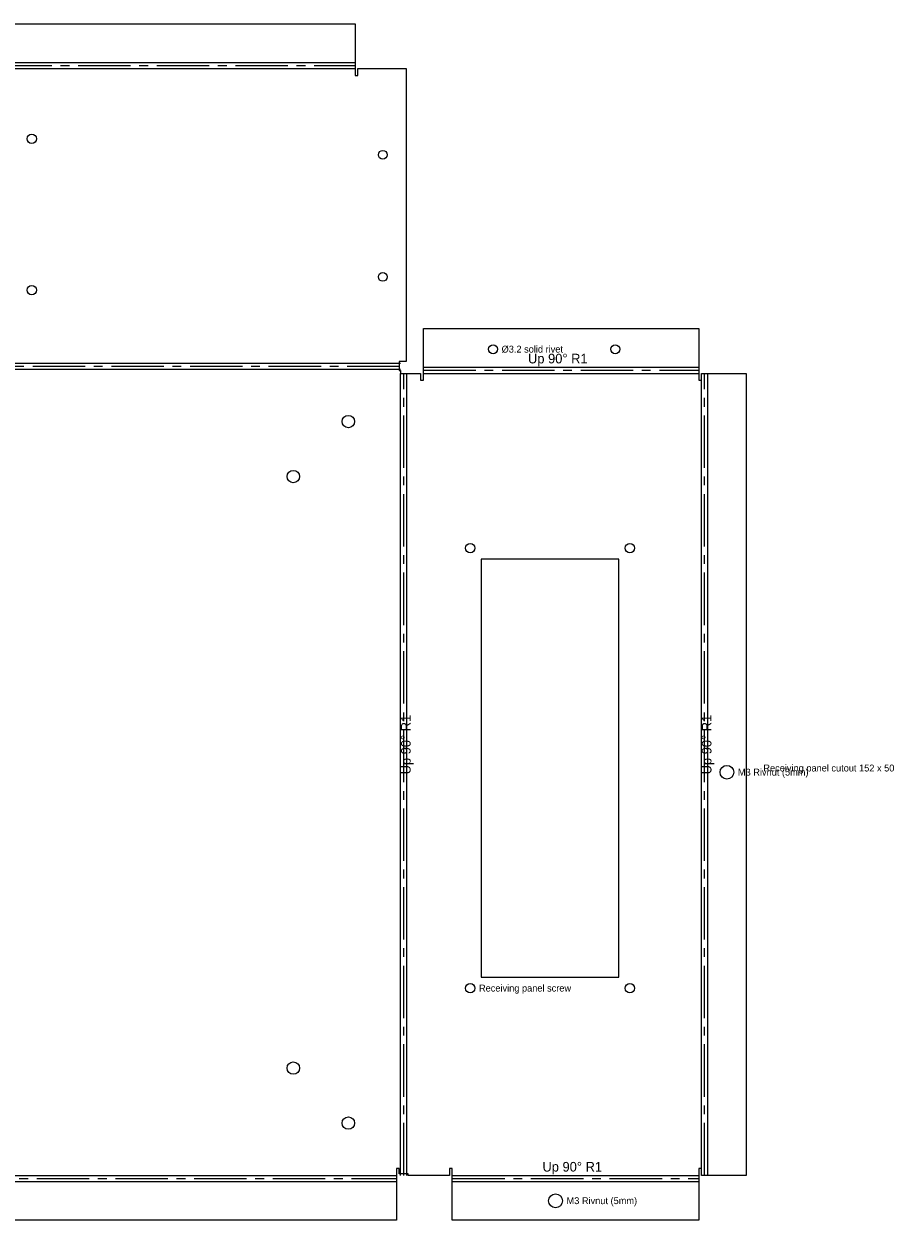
# Model space of a CAD drawing. Header units: millimetres. Extents: x -350 to 405, y -214 to 272.
# Tile 2 of 2: x 87 to 405, y -163 to 272. Entities that reach past the tile are written whole.
import ezdxf

# ---------------------------------------------------------------- set-up
doc = ezdxf.new("R2010")
doc.units = ezdxf.units.MM
doc.linetypes.add('CENTER2', pattern=[28.575, 19.05, -3.175, 3.175, -3.175])
for name, color, linetype in [('Bend Center', 1, 'CENTER2'), ('Bend Notes', 3, 'CONTINUOUS'), ('Leaders', 5, 'CONTINUOUS'), ('Visible', 7, 'CONTINUOUS'), ('Visible Narrow', 8, 'CONTINUOUS')]:
    doc.layers.add(name, color=color, linetype=linetype)

msp = doc.modelspace()

# ---------------------------------------------------------------- linework, layer by layer
at = {"layer": 'Bend Center'}
for p, q in [((-207.5, 256.8929), (207.5, 256.8929)), ((-224, 147.631), (224, 147.631)), ((225.131, -146.5), (225.131, 145)), ((232.2619, 146.131), (332.2619, 146.131)), ((334.3929, -146.5), (334.3929, 145)), ((-222.5, -147.631), (222.5, -147.631)), ((242.7619, -147.631), (332.2619, -147.631))]:
    msp.add_line(p, q, dxfattribs=at)
at = {"layer": 'Visible'}
for p, q in [((-207.5, 272.0239), (207.5, 272.0239)), ((207.5, 272.0239), (207.5, 258.5239)), ((207.5, 258.5239), (207.5, 258.0239)), ((207.5, 258.0239), (207.5, 255.7619)), ((207.5, 255.7619), (207.5, 253.2619)), ((207.5, 253.2619), (208.5, 253.2619)), ((208.5, 253.2619), (208.5, 255.7619)), ((208.5, 255.7619), (226, 255.7619)), ((226, 255.7619), (226, 149.2619)), ((232.2619, 147.7619), (232.2619, 161.2619)), ((232.2619, 161.2619), (332.2619, 161.2619)), ((332.2619, 161.2619), (332.2619, 147.7619)), ((226, 149.2619), (223.5, 149.2619)), ((223.5, 149.2619), (223.5, 146)), ((223.5, 146), (224, 146)), ((224, 146), (224, 145)), ((224, 145), (226.2619, 145)), ((226.2619, 145), (231.2619, 145)), ((231.2619, 145), (231.2619, 142.5)), ((232.2619, 147.2619), (232.2619, 147.7619)), ((232.2619, 145), (232.2619, 147.2619)), ((232.2619, 142.5), (232.2619, 145)), ((332.2619, 147.7619), (332.2619, 147.2619)), ((332.2619, 147.2619), (332.2619, 145)), ((332.2619, 145), (332.2619, 142.5)), ((333.2619, 142.5), (333.2619, 145)), ((333.2619, 145), (335.5239, 145)), ((335.5239, 145), (349.5239, 145)), ((349.5239, 145), (349.5239, -146.5)), ((231.2619, 142.5), (232.2619, 142.5)), ((332.2619, 142.5), (333.2619, 142.5)), ((303.2619, 77.5), (253.2619, 77.5)), ((253.2619, 77.5), (253.2619, -74.5)), ((303.2619, -74.5), (303.2619, 77.5)), ((253.2619, -74.5), (303.2619, -74.5)), ((223.5, -144), (222.5, -144)), ((222.5, -144), (222.5, -146.5)), ((222.5, -146.5), (222.5, -148.7619)), ((223.5, -146), (223.5, -144)), ((226.7619, -146), (223.5, -146)), ((226.7619, -146.5), (226.7619, -146)), ((241.7619, -146.5), (226.7619, -146.5)), ((242.7619, -144), (241.7619, -144)), ((241.7619, -144), (241.7619, -146.5)), ((242.7619, -146.5), (242.7619, -144)), ((242.7619, -148.7619), (242.7619, -146.5)), ((333.2619, -144), (332.2619, -144)), ((332.2619, -144), (332.2619, -146.5)), ((332.2619, -146.5), (332.2619, -148.7619)), ((333.2619, -146.5), (333.2619, -144)), ((335.5239, -146.5), (333.2619, -146.5)), ((349.5239, -146.5), (335.5239, -146.5)), ((222.5, -148.7619), (222.5, -149.2619)), ((222.5, -149.2619), (222.5, -162.7619)), ((242.7619, -149.2619), (242.7619, -148.7619)), ((242.7619, -162.7619), (242.7619, -149.2619)), ((332.2619, -148.7619), (332.2619, -149.2619)), ((332.2619, -149.2619), (332.2619, -162.7619)), ((222.5, -162.7619), (-222.5, -162.7619)), ((332.2619, -162.7619), (242.7619, -162.7619))]:
    msp.add_line(p, q, dxfattribs=at)
for centre, radius in [((90, 230.2619), 1.7), ((217.5, 224.4619), 1.6), ((217.5, 180.0619), 1.6), ((90, 175.2619), 1.7), ((257.5619, 153.7619), 1.6), ((301.9619, 153.7619), 1.6), ((205, 127.5), 2.25), ((185, 107.5), 2.25), ((249.2619, 81.5), 1.7), ((307.2619, 81.5), 1.7), ((342.5239, 0), 2.5), ((249.2619, -78.5), 1.7), ((307.2619, -78.5), 1.7), ((185, -107.5), 2.25), ((205, -127.5), 2.25), ((280.2619, -155.7619), 2.5)]:
    msp.add_circle(centre, radius, dxfattribs=at)
at = {"layer": 'Visible Narrow'}
for p, q in [((-207.5, 258.0239), (207.5, 258.0239)), ((-207.5, 255.7619), (207.5, 255.7619)), ((-224, 148.7619), (224, 148.7619)), ((-224, 146.5), (224, 146.5)), ((224, -146.5), (224, 145)), ((226.2619, -146.5), (226.2619, 145)), ((232.2619, 147.2619), (332.2619, 147.2619)), ((232.2619, 145), (332.2619, 145)), ((333.2619, -146.5), (333.2619, 145)), ((335.5239, -146.5), (335.5239, 145)), ((-222.5, -146.5), (222.5, -146.5)), ((242.7619, -146.5), (332.2619, -146.5)), ((-222.5, -148.7619), (222.5, -148.7619)), ((242.7619, -148.7619), (332.2619, -148.7619))]:
    msp.add_line(p, q, dxfattribs=at)

# ---------------------------------------------------------------- texts
at = {"layer": 'Bend Notes'}
for p in [(270.2619, 148.631), (275.5119, -145.131)]:
    msp.add_text('Up 90%%D R1', height=3.5, dxfattribs=at).set_placement(p)
for p in [(227.631, -0.75), (336.8929, -0.75)]:
    msp.add_text('Up 90%%D R1', height=3.5, rotation=90, dxfattribs=at).set_placement(p)
at = {"layer": 'Leaders'}
for s, p in [('%%c3.2 solid rivet', (260.6619, 152.5619)), ('M3 Rivnut (5mm)', (346.5239, -1.2)), ('Receiving panel cutout 152 x 50', (355.7619, 0.3)), ('Receiving panel screw', (252.4619, -79.7)), ('M3 Rivnut (5mm)', (284.2619, -156.9619))]:
    msp.add_text(s, height=2.5, dxfattribs=at).set_placement(p)

doc.saveas('drawing.dxf')
